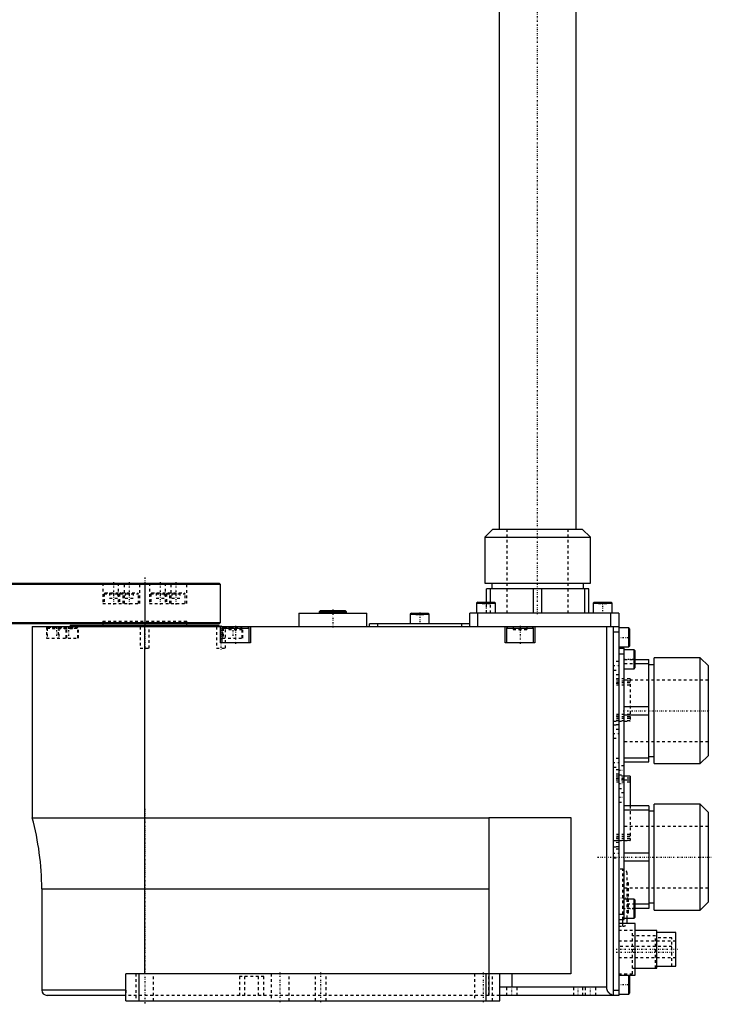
# Model space of a CAD drawing. Extents: x -254 to 209, y -3 to 543.
# Tile 3 of 4: x -46 to 209, y -3 to 360. Entities that reach past the tile are written whole.
import ezdxf

# ---------------------------------------------------------------- set-up
doc = ezdxf.new("R2010")
doc.units = 0
doc.linetypes.add('CENTER', pattern=[1.5, 0.45, -0.5, 0.05, -0.5])
doc.linetypes.add('DASHED', pattern=[2, 1, -1])
for name, color, linetype in [('AM_0', 7, 'CONTINUOUS'), ('AM_3', 7, 'DASHED'), ('AM_7', 7, 'CENTER')]:
    doc.layers.add(name, color=color, linetype=linetype)

msp = doc.modelspace()

# ---------------------------------------------------------------- linework, layer by layer
at = {"layer": 'AM_0', "color": 7, "linetype": 'CONTINUOUS'}
for p, q in [((130.75, 382), (130.75, 172)), ((159.25, 172), (159.25, 382)), ((128.5, 172), (125.5, 169)), ((128.5, 172), (161.5, 172)), ((164.5, 169), (161.5, 172)), ((125.5, 169), (125.5, 152)), ((125.5, 169), (164.5, 169)), ((164.5, 152), (164.5, 169)), ((28, 151.5), (-153, 151.5)), ((-152.5, 152), (27.5, 152)), ((0, 152), (0, 137)), ((28, 151.5), (27.5, 152)), ((28, 137.5), (28, 151.5)), ((125.5, 152), (164.5, 152)), ((126.1, 145), (126.1, 150)), ((163.9, 150), (126.1, 150)), ((127.62, 145), (127.62, 150)), ((128.1, 152), (128.1, 150)), ((143.48, 141), (143.48, 150)), ((146.52, 141), (146.52, 150)), ((161.9, 150), (161.9, 152)), ((162.38, 141), (162.38, 150)), ((163.9, 141), (163.9, 150)), ((64.93, 142), (64.43, 141.5)), ((64.93, 142), (73.93, 142)), ((74.43, 141.5), (73.93, 142)), ((122.9, 145), (122.5, 144.6)), ((122.5, 144.6), (122.5, 141)), ((122.5, 144.6), (129.5, 144.6)), ((122.9, 145), (129.1, 145)), ((129.5, 144.6), (129.1, 145)), ((129.5, 141), (129.5, 144.6)), ((165.9, 145), (165.5, 144.6)), ((165.5, 144.6), (165.5, 141)), ((165.5, 144.6), (172.5, 144.6)), ((165.9, 145), (172.1, 145)), ((172.5, 144.6), (172.1, 145)), ((172.5, 141), (172.5, 144.6)), ((56.93, 141), (56.93, 136)), ((56.93, 141), (81.93, 141)), ((64.43, 141.5), (64.43, 141)), ((64.43, 141.5), (74.43, 141.5)), ((74.43, 141), (74.43, 141.5)), ((81.93, 136), (81.93, 141)), ((98.4, 141), (98, 140.6)), ((98, 140.6), (98, 137)), ((98, 140.6), (105, 140.6)), ((98.4, 141), (104.6, 141)), ((105, 140.6), (104.6, 141)), ((105, 137), (105, 140.6)), ((120, 136), (120, 141)), ((175, 141), (120, 141)), ((123, 136), (123, 141)), ((172, 136), (172, 141)), ((175, 141), (175, 0)), ((-153, 137.5), (28, 137.5)), ((27.5, 137), (-152.5, 137)), ((-41.5, 136), (-41.5, 65.52)), ((-41.5, 136), (175, 136)), ((-27.5, 136.5), (-27.5, 136)), ((-27.5, 136.5), (27.5, 136.5)), ((-15.5, 137), (-15.5, 136.5)), ((0, 8), (0, 136)), ((15.5, 136.5), (15.5, 137)), ((27.5, 137), (28, 137.5)), ((27.5, 136), (27.5, 136.5)), ((28, 130), (28, 136)), ((29.1, 136), (28.5, 135.4)), ((28.5, 135.4), (28.5, 130)), ((28.5, 135.4), (38.5, 135.4)), ((38.5, 135.4), (37.9, 136)), ((38.5, 130), (38.5, 135.4)), ((39, 136), (39, 130)), ((83, 136), (83, 137)), ((120, 137), (83, 137)), ((86, 136), (86, 137)), ((117, 136), (117, 137)), ((133, 130), (133, 136)), ((134.1, 136), (133.5, 135.4)), ((133.5, 135.4), (133.5, 130)), ((133.5, 135.4), (143.5, 135.4)), ((143.5, 135.4), (142.9, 136)), ((143.5, 130), (143.5, 135.4)), ((144, 136), (144, 130)), ((170.5, 3), (170.5, 136)), ((173, 0), (173, 136)), ((178.6, 135.5), (175, 135.5)), ((179, 135.1), (178.6, 135.5)), ((178.6, 128.5), (178.6, 135.5)), ((179, 128.9), (179, 135.1)), ((175, 134), (173, 134)), ((39, 130), (28, 130)), ((144, 130), (133, 130)), ((175, 128.5), (178.6, 128.5)), ((175, 128), (177, 128)), ((177, 28), (177, 128)), ((180.6, 127.5), (177, 127.5)), ((178.6, 128.5), (179, 128.9)), ((181, 127.1), (180.6, 127.5)), ((180.6, 120.5), (180.6, 127.5)), ((181, 120.9), (181, 127.1)), ((175, 126), (177, 126)), ((181, 123.9), (186, 123.9)), ((186, 86.1), (186, 123.9)), ((205, 124.5), (188, 124.5)), ((188, 85.5), (188, 124.5)), ((208, 121.5), (205, 124.5)), ((205, 85.5), (205, 124.5)), ((177, 120.5), (180.6, 120.5)), ((180.6, 120.5), (181, 120.9)), ((181, 122.38), (186, 122.38)), ((188, 121.9), (186, 121.9)), ((208, 88.5), (208, 121.5)), ((177, 106.52), (186, 106.52)), ((177, 103.48), (186, 103.48)), ((177, 87.62), (186, 87.62)), ((186, 88.1), (188, 88.1)), ((205, 85.5), (208, 88.5)), ((177, 86.1), (186, 86.1)), ((188, 85.5), (205, 85.5)), ((179.1, 80.9), (177, 80.9)), ((179.1, 80.9), (179.1, 69.9)), ((179.1, 79.4), (177, 79.4)), ((186, 69.9), (177, 69.9)), ((186, 69.9), (186, 32.1)), ((205, 70.5), (188, 70.5)), ((188, 31.5), (188, 70.5)), ((208, 67.5), (205, 70.5)), ((205, 31.5), (205, 70.5)), ((-41.5, 65.52), (126.95, 65.52)), ((126.95, 65.62), (157.3, 65.62)), ((126.95, 65.62), (126.95, 8)), ((157.3, 65.62), (157.3, 8)), ((186, 68.38), (177, 68.38)), ((188, 67.9), (186, 67.9)), ((208, 34.5), (208, 67.5)), ((186, 52.52), (177, 52.52)), ((186, 49.48), (177, 49.48)), ((-38, 39.3), (-38, 2)), ((-38, 39.3), (126.95, 39.3)), ((180.6, 35.5), (177, 35.5)), ((181, 35.1), (180.6, 35.5)), ((180.6, 28.5), (180.6, 35.5)), ((181, 28.9), (181, 35.1)), ((186, 33.62), (181, 33.62)), ((186, 34.1), (188, 34.1)), ((205, 31.5), (208, 34.5)), ((175, 30), (177, 30)), ((186, 32.1), (181, 32.1)), ((188, 31.5), (205, 31.5)), ((175, 28), (177, 28)), ((181, 26.5), (175, 26.5)), ((176.5, 26.49), (176.5, 27.99)), ((177, 28.5), (180.6, 28.5)), ((178, 27), (178, 28.5)), ((180.6, 28.5), (181, 28.9)), ((181, 7.5), (181, 26.5)), ((189, 24), (181, 24)), ((189, 10), (189, 24)), ((196, 23.25), (189, 23.25)), ((196, 10.75), (196, 23.25)), ((-7, -2), (-7, 8)), ((157.3, 8), (-7, 8)), ((-2, -2), (-2, 8)), ((126, -2), (126, 8)), ((131, -2), (131, 8)), ((135.5, 8), (135.5, 3)), ((175, 7.5), (181, 7.5)), ((179, 7.1), (178.6, 7.5)), ((178.6, 0.5), (178.6, 7.5)), ((181, 10), (189, 10)), ((189, 10.75), (196, 10.75)), ((179, 0.9), (179, 7.1)), ((-7, 2), (-38, 2)), ((-7, 0), (-36, 0)), ((170.5, 3), (131, 3)), ((175, 0), (131, 0)), ((173, 2), (175, 2)), ((175, 0.5), (178.6, 0.5)), ((178.6, 0.5), (179, 0.9)), ((-7, -2), (131, -2))]:
    msp.add_line(p, q, dxfattribs=at)
msp.add_polyline3d([(173, 0.04, 0), (172.89, 0.06, 0), (172.66, 0.12, 0), (172.44, 0.19, 0), (172.33, 0.24, 0), (172.22, 0.29, 0), (172.01, 0.39, 0), (171.82, 0.52, 0), (171.63, 0.66, 0), (171.52, 0.74, 0), (171.49, 0.77, 0), (171.46, 0.8, 0), (171.45, 0.81, 0), (171.44, 0.82, 0), (171.41, 0.85, 0), (171.38, 0.88, 0), (171.35, 0.9, 0), (171.33, 0.93, 0), (171.3, 0.96, 0), (171.29, 0.98, 0), (171.27, 0.99, 0), (171.25, 1.02, 0), (171.22, 1.05, 0), (171.21, 1.06, 0), (171.2, 1.08, 0), (171.17, 1.11, 0), (171.15, 1.14, 0), (171.13, 1.15, 0), (171.12, 1.17, 0), (171.1, 1.2, 0), (171.08, 1.23, 0), (171.05, 1.26, 0), (171.03, 1.3, 0), (171.01, 1.33, 0), (171, 1.34, 0), (170.99, 1.36, 0), (170.97, 1.39, 0), (170.95, 1.43, 0), (170.93, 1.46, 0), (170.91, 1.49, 0), (170.89, 1.53, 0), (170.88, 1.54, 0), (170.87, 1.56, 0), (170.85, 1.6, 0), (170.83, 1.63, 0), (170.81, 1.66, 0), (170.8, 1.7, 0), (170.78, 1.73, 0), (170.77, 1.75, 0), (170.76, 1.77, 0), (170.75, 1.81, 0), (170.73, 1.84, 0), (170.72, 1.88, 0), (170.7, 1.91, 0), (170.69, 1.95, 0), (170.68, 1.97, 0), (170.68, 1.99, 0), (170.66, 2.02, 0), (170.65, 2.06, 0), (170.64, 2.1, 0), (170.63, 2.14, 0), (170.62, 2.17, 0), (170.61, 2.19, 0), (170.61, 2.21, 0), (170.6, 2.25, 0), (170.59, 2.29, 0), (170.58, 2.3, 0), (170.58, 2.32, 0), (170.57, 2.36, 0), (170.56, 2.4, 0), (170.56, 2.42, 0), (170.55, 2.44, 0), (170.55, 2.48, 0), (170.54, 2.51, 0), (170.53, 2.55, 0), (170.53, 2.59, 0), (170.52, 2.63, 0), (170.52, 2.65, 0), (170.52, 2.67, 0), (170.51, 2.71, 0), (170.51, 2.75, 0), (170.51, 2.79, 0), (170.51, 2.82, 0), (170.5, 2.86, 0), (170.5, 2.88, 0), (170.5, 2.9, 0), (170.5, 2.94, 0), (170.5, 2.98, 0), (170.5, 3, 0)], dxfattribs=at)
for centre, radius, start, end in [((-138, 39.3), 100, 0, 15.2036), ((176.5, 27), 1.5, 340.5288, 0), ((-36, 2), 2, 180, 270)]:
    msp.add_arc(centre, radius, start, end, dxfattribs=at)
at = {"layer": 'AM_3', "color": 6, "linetype": 'DASHED'}
for p, q in [((133.7, 172), (133.7, 141)), ((156.3, 141), (156.3, 172)), ((-15.5, 152), (-15.5, 144.5)), ((-9.75, 152), (-9.75, 144.5)), ((-7.5, 144.5), (-7.5, 152)), ((-6, 152), (-5.5, 151.5)), ((-5, 152), (-5.5, 151.5)), ((-1.75, 144.5), (-1.75, 152)), ((1.75, 152), (1.75, 144.5)), ((5.5, 151.5), (5, 152)), ((5.5, 151.5), (6, 152)), ((7.5, 152), (7.5, 144.5)), ((9.75, 144.5), (9.75, 152)), ((15.5, 144.5), (15.5, 152)), ((-14.6, 148.5), (-15, 148.1)), ((-15, 148.1), (-15, 144.5)), ((-15, 148.1), (-2.25, 148.1)), ((-14.6, 148.5), (-2.65, 148.5)), ((-13, 148.5), (-13, 146.5)), ((-13, 146.5), (-10, 146.5)), ((-11.5, 148.5), (-11.5, 146.5)), ((-10, 148.5), (-10, 146.5)), ((-8.85, 148.5), (-9.25, 148.1)), ((-9.25, 148.1), (-9.25, 144.5)), ((-8, 148.1), (-8.4, 148.5)), ((-8, 144.5), (-8, 148.1)), ((-7.25, 148.5), (-7.25, 146.5)), ((-7.25, 146.5), (-4.25, 146.5)), ((-5.75, 148.5), (-5.75, 146.5)), ((-4.25, 148.5), (-4.25, 146.5)), ((-2.25, 148.1), (-2.65, 148.5)), ((-2.25, 144.5), (-2.25, 148.1)), ((2.65, 148.5), (2.25, 148.1)), ((2.25, 148.1), (2.25, 144.5)), ((2.25, 148.1), (15, 148.1)), ((2.65, 148.5), (14.6, 148.5)), ((4.25, 148.5), (4.25, 146.5)), ((4.25, 146.5), (7.25, 146.5)), ((5.75, 148.5), (5.75, 146.5)), ((7.25, 148.5), (7.25, 146.5)), ((8.4, 148.5), (8, 148.1)), ((8, 148.1), (8, 144.5)), ((9.25, 148.1), (8.85, 148.5)), ((9.25, 144.5), (9.25, 148.1)), ((10, 148.5), (10, 146.5)), ((10, 146.5), (13, 146.5)), ((11.5, 148.5), (11.5, 146.5)), ((13, 148.5), (13, 146.5)), ((15, 148.1), (14.6, 148.5)), ((15, 144.5), (15, 148.1)), ((-15.5, 144.5), (-1.75, 144.5)), ((1.75, 144.5), (15.5, 144.5)), ((64.93, 142), (65.15, 142)), ((66.6, 141), (66.6, 142)), ((67.5, 141), (67.5, 142)), ((68.54, 141), (68.54, 142)), ((70.32, 141), (70.32, 142)), ((71.36, 141), (71.36, 142)), ((72.25, 141), (72.25, 142)), ((124.5, 145), (124.5, 144.5)), ((124.5, 144.5), (127.5, 144.5)), ((126, 145), (126, 144.5)), ((126.1, 141), (126.1, 145)), ((127.5, 145), (127.5, 144.5)), ((127.62, 141), (127.62, 145)), ((167.5, 145), (167.5, 144.5)), ((167.5, 144.5), (170.5, 144.5)), ((169, 145), (169, 144.5)), ((170.5, 145), (170.5, 144.5)), ((-15.5, 138), (15.5, 138)), ((-15.5, 138), (-15.5, 137)), ((-15.5, 138), (15.5, 138)), ((15.5, 137), (15.5, 138)), ((100, 141), (100, 140.5)), ((100, 140.5), (103, 140.5)), ((101.5, 141), (101.5, 140.5)), ((103, 141), (103, 140.5)), ((-36.25, 136), (-36.25, 131.8)), ((-35.6, 135.8), (-36, 135.4)), ((-36, 135.4), (-36, 131.8)), ((-36, 135.4), (-24.65, 135.4)), ((-35.6, 135.8), (-25.05, 135.8)), ((-34, 135.8), (-34, 135.3)), ((-34, 135.3), (-31, 135.3)), ((-32.5, 135.8), (-32.5, 135.3)), ((-31.9, 136), (-31.9, 131.8)), ((-31.25, 135.8), (-31.65, 135.4)), ((-31.65, 135.4), (-31.65, 131.8)), ((-31, 135.8), (-31, 135.3)), ((-29.65, 135.8), (-29.65, 135.3)), ((-29.65, 135.3), (-26.65, 135.3)), ((-29, 135.4), (-29.4, 135.8)), ((-29, 131.8), (-29, 135.4)), ((-28.75, 131.8), (-28.75, 136)), ((-28.15, 135.8), (-28.15, 135.3)), ((-26.65, 135.8), (-26.65, 135.3)), ((-24.65, 135.4), (-25.05, 135.8)), ((-24.65, 131.8), (-24.65, 135.4)), ((-24.4, 131.8), (-24.4, 136)), ((-1.65, 136), (-1.65, 128)), ((1.65, 128), (1.65, 136)), ((26.5, 136), (26.5, 128)), ((28.75, 136), (28.75, 131.8)), ((29.4, 135.8), (29, 135.4)), ((29, 135.4), (29, 131.8)), ((29.4, 135.8), (35.6, 135.8)), ((29.8, 128), (29.8, 136)), ((31, 136), (31, 135)), ((31, 135.3), (34, 135.3)), ((31, 135), (36, 135)), ((32.5, 135.8), (32.5, 135.3)), ((33.5, 136), (33.5, 135)), ((34, 135.8), (34, 135.3)), ((36, 135.4), (35.6, 135.8)), ((36, 131.8), (36, 136)), ((36.25, 131.8), (36.25, 136)), ((136, 136), (136, 135)), ((136, 135), (141, 135)), ((138.5, 136), (138.5, 135)), ((141, 136), (141, 135)), ((-36.25, 131.8), (-24.4, 131.8)), ((28.75, 131.8), (36.25, 131.8)), ((179, 133.73), (178.5, 133.73)), ((178.5, 133.73), (178.5, 130.27)), ((179, 132.87), (178.5, 132.87)), ((179, 131.13), (178.5, 131.13)), ((-1.65, 128), (1.65, 128)), ((26.5, 128), (29.8, 128)), ((179, 130.27), (178.5, 130.27)), ((177, 123.9), (181, 123.9)), ((181, 125.73), (180.5, 125.73)), ((180.5, 125.73), (180.5, 122.27)), ((181, 124.87), (180.5, 124.87)), ((175, 123.1), (173, 123.1)), ((173, 119.9), (175, 119.9)), ((177, 122.38), (181, 122.38)), ((181, 123.13), (180.5, 123.13)), ((181, 122.27), (180.5, 122.27)), ((175, 118.2), (173, 118.2)), ((175, 118.17), (173, 118.17)), ((179.1, 116.8), (173, 116.8)), ((179.1, 116.77), (173, 116.77)), ((175, 116.6), (173, 116.6)), ((175, 116.57), (173, 116.57)), ((208, 116.3), (177, 116.3)), ((179.1, 116.8), (179.1, 101.2)), ((179.1, 115.87), (173, 115.87)), ((179.1, 115.3), (173, 115.3)), ((175, 115), (173, 115)), ((179.1, 114.4), (173, 114.4)), ((179.1, 103.6), (173, 103.6)), ((175, 103), (173, 103)), ((179.1, 102.7), (173, 102.7)), ((179.1, 102.13), (173, 102.13)), ((175, 101.43), (173, 101.43)), ((175, 101.4), (173, 101.4)), ((179.1, 101.23), (173, 101.23)), ((173, 101.2), (179.1, 101.2)), ((175, 99.83), (173, 99.83)), ((173, 99.8), (175, 99.8)), ((175, 98.1), (173, 98.1)), ((173, 94.9), (175, 94.9)), ((177, 93.7), (208, 93.7)), ((175, 87.4), (173, 87.4)), ((173, 84.2), (175, 84.2)), ((177, 84.7), (175, 84.7)), ((175, 83.2), (173, 83.2)), ((175, 83.17), (173, 83.17)), ((175, 81.6), (173, 81.6)), ((175, 81.57), (173, 81.57)), ((177, 80.9), (173, 80.9)), ((179.1, 80.88), (173, 80.88)), ((179.1, 80.08), (173, 80.08)), ((175, 80), (173, 80)), ((175, 81.3), (177, 81.3)), ((177, 79.4), (173, 79.4)), ((179.1, 78.6), (173, 78.6)), ((177, 79.7), (175, 79.7)), ((175, 76.3), (177, 76.3)), ((177, 74.7), (175, 74.7)), ((175, 71.3), (177, 71.3)), ((179.1, 69.9), (179.1, 57.1)), ((208, 62.3), (177, 62.3)), ((179.1, 59.4), (173, 59.4)), ((179.1, 58.6), (173, 58.6)), ((175, 58), (173, 58)), ((179.1, 57.92), (173, 57.92)), ((179.1, 57.12), (173, 57.12)), ((173, 57.1), (179.1, 57.1)), ((175, 56.43), (173, 56.43)), ((175, 56.4), (173, 56.4)), ((175, 54.83), (173, 54.83)), ((173, 54.8), (175, 54.8)), ((175, 53.9), (173, 53.9)), ((173, 50.7), (175, 50.7)), ((176.5, 46.5), (175, 46.5)), ((176.5, 27.99), (176.5, 46.5)), ((178, 28.5), (178, 45)), ((178.5, 41.5), (178, 41.5)), ((178.5, 41.25), (178, 41.25)), ((178.5, 30.5), (178.5, 41.5)), ((177, 39.7), (208, 39.7)), ((181, 33.62), (177, 33.62)), ((181, 33.73), (180.5, 33.73)), ((180.5, 33.73), (180.5, 30.27)), ((181, 32.87), (180.5, 32.87)), ((181, 32.1), (177, 32.1)), ((178, 30.75), (178.5, 30.75)), ((178, 30.5), (178.5, 30.5)), ((181, 31.13), (180.5, 31.13)), ((181, 30.27), (180.5, 30.27)), ((175, 25.5), (176.5, 25.5)), ((176.5, 25.5), (176.5, 26.49)), ((180, 24), (175, 24)), ((180, 8), (180, 24)), ((188.5, 22), (180, 22)), ((188.5, 10), (188.5, 22)), ((196, 20), (175, 20)), ((181, 14), (181, 20)), ((194.5, 21.25), (188.5, 21.25)), ((194.5, 10.75), (194.5, 21.25)), ((194.5, 18), (175, 18)), ((175, 14), (196, 14)), ((-3.3, 8), (-3.3, -2)), ((3.3, -2), (3.3, 8)), ((46.7, 8), (46.7, -2)), ((53.3, -2), (53.3, 8)), ((63, -2), (63, 8)), ((67, -2), (67, 8)), ((121.7, 8), (121.7, -2)), ((126.95, 8), (126.95, 0)), ((126.96, 0), (126.96, 8)), ((127.15, 0), (127.15, 8)), ((128.3, -2), (128.3, 8)), ((175, 8), (180, 8)), ((180, 10), (181, 10)), ((188.5, 10.75), (189, 10.75)), ((35, 7), (35, 0)), ((44, 7), (35, 7)), ((37, 0), (37, 7)), ((42, 0), (42, 7)), ((44, 0), (44, 7)), ((179, 5.73), (178.5, 5.73)), ((178.5, 5.73), (178.5, 2.27)), ((179, 4.87), (178.5, 4.87)), ((-7, 2), (-7, 0)), ((131, 0), (-7, 0)), ((133.5, 3), (133.5, 0)), ((137.5, 0), (137.5, 3)), ((158.3, 3), (158.3, 0)), ((161.7, 0), (161.7, 3)), ((162.5, 3), (162.5, 0)), ((166.5, 0), (166.5, 3)), ((179, 3.13), (178.5, 3.13)), ((179, 2.27), (178.5, 2.27))]:
    msp.add_line(p, q, dxfattribs=at)
for centre, start, end in [((176.5, 45), 0, 90), ((176.5, 27), 270, 340.5288)]:
    msp.add_arc(centre, 1.5, start, end, dxfattribs=at)
at = {"layer": 'AM_7', "color": 4, "linetype": 'CENTER'}
for p, q in [((145, 140.55), (145, 392.5)), ((0, 154.12), (0, 136.25)), ((-11.5, 152.38), (-11.5, 144.12)), ((-5.75, 152.38), (-5.75, 144.12)), ((5.75, 152.38), (5.75, 144.12)), ((11.5, 152.38), (11.5, 144.12)), ((69.43, 142.3), (69.43, 135.7)), ((126, 145.2), (126, 140.8)), ((169, 145.2), (169, 140.8)), ((0, 138.1), (0, 127.6)), ((101.5, 141.2), (101.5, 136.8)), ((-32.5, 136.21), (-32.5, 131.59)), ((-28.15, 136.21), (-28.15, 131.59)), ((28.15, 136.4), (28.15, 127.6)), ((32.5, 136.21), (32.5, 131.59)), ((33.5, 136.3), (33.5, 129.7)), ((138.5, 136.3), (138.5, 129.7)), ((174.8, 132), (179.2, 132)), ((176.8, 124), (181.2, 124)), ((175.1, 121.5), (172.9, 121.5)), ((176.55, 105), (209.1, 105)), ((175.1, 96.5), (172.9, 96.5)), ((175.1, 85.8), (172.9, 85.8)), ((177.1, 83), (174.9, 83)), ((177.1, 78), (174.9, 78)), ((177.1, 73), (174.9, 73)), ((0, 68.8), (0, -3.28)), ((167.1, 51), (209.1, 51)), ((175.1, 52.3), (172.9, 52.3)), ((174.82, 36), (178.68, 36)), ((176.8, 32), (181.2, 32)), ((173.95, 17), (197.05, 17)), ((174.03, 16), (195.47, 16)), ((50, -2.5), (50, 8.5)), ((65, -2.5), (65, 8.5)), ((125, -2.5), (125, 8.5)), ((174.8, 4), (179.2, 4)), ((135.5, -0.15), (135.5, 3.15)), ((160, -0.15), (160, 3.15)), ((164.5, -0.15), (164.5, 3.15))]:
    msp.add_line(p, q, dxfattribs=at)

doc.saveas('drawing.dxf')
